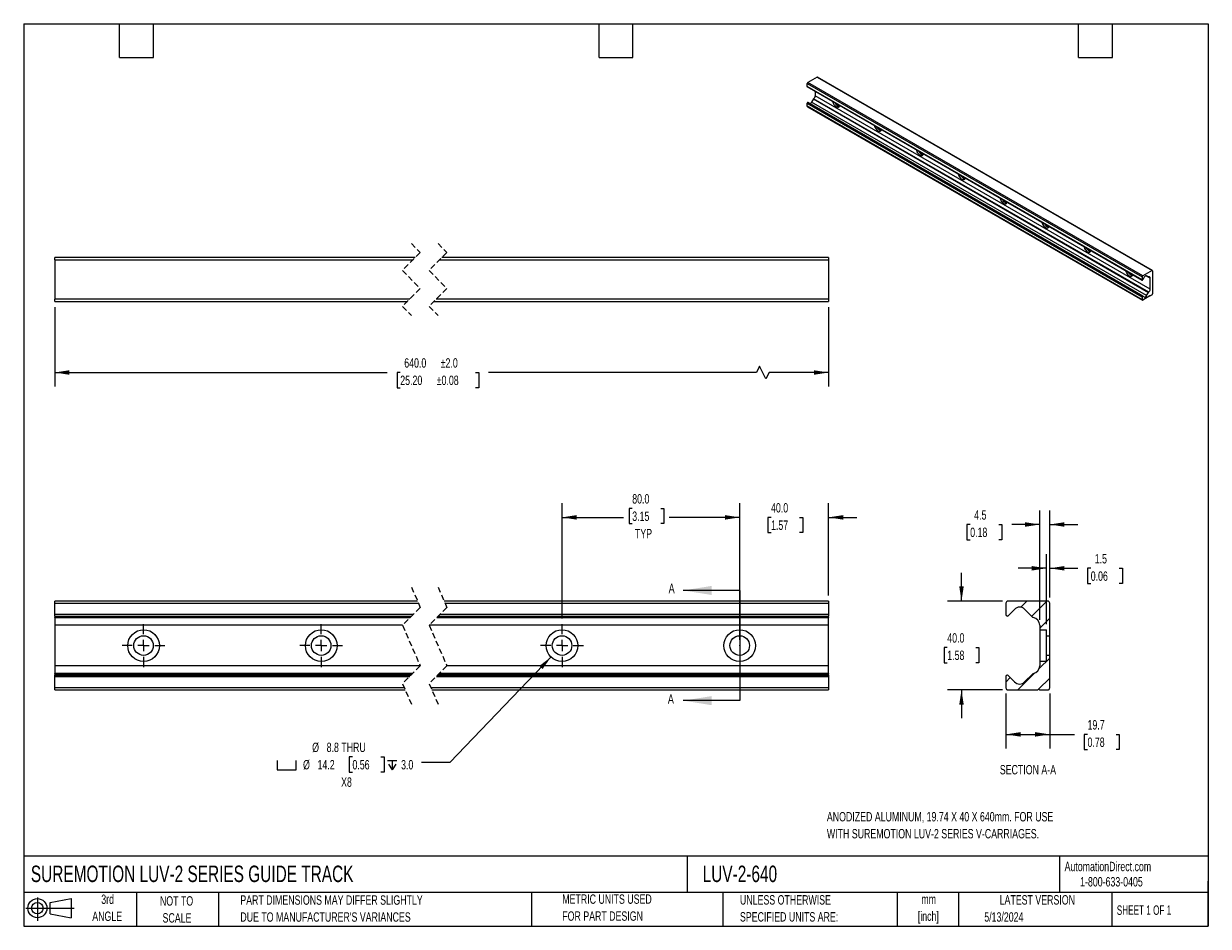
# Model space of a CAD drawing. Header units: millimetres. Extents: x 13 to 546, y 13 to 419.
import ezdxf

# ---------------------------------------------------------------- set-up
doc = ezdxf.new("R2010")
doc.units = ezdxf.units.MM
doc.header["$LTSCALE"] = 2
doc.header["$PDSIZE"] = -1
doc.linetypes.add('CENTERX2', pattern=[20.32, 12.7, -2.54, 2.54, -2.54])
doc.linetypes.add('HIDDEN', pattern=[1.905, 1.27, -0.635])
for name, color, linetype in [('CENTER', 40, 'CENTERX2'), ('HATCH', 6, 'Continuous'), ('SLD-DEFPOINTS', 7, 'Continuous')]:
    doc.layers.add(name, color=color, linetype=linetype)
doc.layers.add('DIMENSIONS', color=140, linetype='Continuous', lineweight=25)
doc.layers.add('TEXT', color=140, linetype='Continuous', lineweight=25)
doc.styles.add('SLDTEXTSTYLE0', font='TXT', dxfattribs={"width": 0.7})
doc.styles.add('SLDTEXTSTYLE1', font='TXT', dxfattribs={"width": 0.65})
doc.dimstyles.new('SLDDIMSTYLE0', dxfattribs={"dimtxt": 4.316016, "dimasz": 6.604, "dimexe": 0, "dimexo": 0.0625, "dimgap": 1.079004, "dimtad": 0, "dimtih": 1, "dimtoh": 1, "dimrnd": 1e-09, "dimzin": 4, "dimdsep": 46, "dimtxsty": 'SLDTEXTSTYLE0', "dimsah": 1, "dimcen": 0.09, "dimadec": 0, "dimazin": 1, "dimtfac": 1, "dimtmove": 0, "dimatfit": 0, "dimfxl": 0, "dimfrac": 2, "dimtolj": 1, "dimtzin": 12, "dimarcsym": 0})
doc.dimstyles.new('SLDDIMSTYLE1', dxfattribs={"dimtxt": 4.316016, "dimasz": 6.604, "dimexe": 0, "dimexo": 0.0625, "dimgap": 1.079004, "dimtad": 0, "dimtih": 1, "dimtoh": 1, "dimrnd": 1e-09, "dimzin": 4, "dimdsep": 46, "dimtxsty": 'SLDTEXTSTYLE0', "dimsah": 1, "dimcen": 0.09, "dimadec": 0, "dimazin": 1, "dimtfac": 1, "dimtofl": 0, "dimtmove": 0, "dimatfit": 3, "dimfxl": 0, "dimfrac": 2, "dimtolj": 1, "dimtzin": 12, "dimarcsym": 0})
doc.dimstyles.new('SLDDIMSTYLE2', dxfattribs={"dimtxt": 4.316016, "dimasz": 6.604, "dimexe": 0, "dimexo": 0.0625, "dimgap": 1.079004, "dimtad": 0, "dimtih": 1, "dimtoh": 1, "dimrnd": 1e-09, "dimzin": 12, "dimdsep": 46, "dimtxsty": 'SLDTEXTSTYLE0', "dimsah": 1, "dimcen": 0, "dimadec": 0, "dimazin": 3, "dimtfac": 1, "dimtofl": 0, "dimtmove": 0, "dimatfit": 3, "dimfxl": 0, "dimfrac": 2, "dimtolj": 1, "dimtzin": 12, "dimarcsym": 0})
doc.dimstyles.new('SLDDIMSTYLE3', dxfattribs={"dimtxt": 4.316016, "dimasz": 6.604, "dimexe": 0, "dimexo": 0.0625, "dimgap": 1.079004, "dimtad": 0, "dimtih": 1, "dimtoh": 1, "dimrnd": 1e-09, "dimzin": 4, "dimdsep": 46, "dimtxsty": 'SLDTEXTSTYLE0', "dimsah": 1, "dimcen": 0.09, "dimadec": 0, "dimazin": 1, "dimtol": 1, "dimtp": 2, "dimtm": 2, "dimtfac": 1, "dimtofl": 0, "dimtmove": 0, "dimatfit": 3, "dimfxl": 0, "dimfrac": 2, "dimtolj": 1, "dimarcsym": 0})
doc.dimstyles.new('SLDDIMSTYLE4', dxfattribs={"dimtxt": 4.316016, "dimasz": 6.604, "dimexe": 0, "dimexo": 0.0625, "dimgap": 1.079004, "dimtad": 0, "dimtih": 1, "dimtoh": 1, "dimrnd": 1e-09, "dimzin": 12, "dimdsep": 46, "dimtxsty": 'SLDTEXTSTYLE0', "dimsah": 1, "dimcen": 0.09, "dimadec": 0, "dimazin": 3, "dimtfac": 1, "dimtmove": 0, "dimatfit": 0, "dimfxl": 0, "dimfrac": 2, "dimtolj": 1, "dimtzin": 12, "dimarcsym": 0})
doc.dimstyles.new('SLDDIMSTYLE5', dxfattribs={"dimtxt": 4.316016, "dimasz": 6.604, "dimexe": 0, "dimexo": 0.0625, "dimgap": 1.079004, "dimtad": 0, "dimtih": 1, "dimtoh": 1, "dimrnd": 1e-09, "dimzin": 12, "dimdsep": 46, "dimtxsty": 'SLDTEXTSTYLE0', "dimsah": 1, "dimcen": 0.09, "dimadec": 0, "dimazin": 3, "dimtfac": 1, "dimtofl": 0, "dimtmove": 0, "dimatfit": 3, "dimfxl": 0, "dimfrac": 2, "dimtolj": 1, "dimtzin": 12, "dimarcsym": 0})

# ---------------------------------------------------------------- blocks, each defined once
blk = doc.blocks.new('Block11')
at = {"color": 7, "linetype": 'Continuous', "lineweight": 18}
for p, q in [((0, 5.76), (21.75, 5.76)), ((5.18, 10.62), (5.18, 0)), ((10.96, 8.33), (20.35, 10.06)), ((10.96, 3.19), (10.96, 8.33)), ((20.35, 10.06), (20.35, 1.46)), ((10.96, 3.19), (20.35, 1.46))]:
    blk.add_line(p, q, dxfattribs=at)
for radius in [4.3, 2.57]:
    blk.add_circle((5.18, 5.76), radius, dxfattribs=at)
blk = doc.blocks.new('Block12')
at = {"layer": 'SLD-DEFPOINTS'}
blk.add_blockref('Block11', (0, 0), dxfattribs=at)
blk = doc.blocks.new('_D')
at = {"layer": 'DIMENSIONS'}
for p, q in [((335.11, 141.65), (335.11, 203.17)), ((375.11, 161.66), (375.11, 203.17)), ((335.11, 196.82), (322.41, 196.82)), ((349.21, 196.82), (347.76, 196.82)), ((347.76, 196.82), (347.76, 189.96)), ((362.04, 196.82), (363.49, 196.82)), ((363.49, 196.82), (363.49, 189.96)), ((375.11, 196.82), (387.81, 196.82)), ((347.76, 189.96), (349.21, 189.96)), ((363.49, 189.96), (362.04, 189.96))]:
    blk.add_line(p, q, dxfattribs=at)
for points in [[(335.11, 196.82), (328.5, 197.83), (328.5, 195.8)], [(375.11, 196.82), (381.71, 195.8), (381.71, 197.83)]]:
    blk.add_solid(points, dxfattribs=at)
at = {"layer": 'DIMENSIONS', "char_height": 4.233, "attachment_point": 1, "style": 'SLDTEXTSTYLE0'}
for s, insert in [('40.0', (349.21, 203.24)), ('1.57', (349.21, 195.42))]:
    blk.add_mtext(s, dxfattribs=dict(at, insert=insert))
blk = doc.blocks.new('_D_1')
at = {"layer": 'DIMENSIONS'}
for p, q in [((255.11, 151.32), (255.11, 203.17)), ((335.11, 141.65), (335.11, 203.17)), ((286.71, 200.86), (285.26, 200.86)), ((285.26, 200.86), (285.26, 194)), ((299.54, 200.86), (300.98, 200.86)), ((300.98, 200.86), (300.98, 194)), ((255.11, 196.82), (282.84, 196.82)), ((285.26, 194), (286.71, 194)), ((300.98, 194), (299.54, 194)), ((335.11, 196.82), (303.4, 196.82))]:
    blk.add_line(p, q, dxfattribs=at)
for points in [[(255.11, 196.82), (261.71, 195.8), (261.71, 197.83)], [(335.11, 196.82), (328.5, 197.83), (328.5, 195.8)]]:
    blk.add_solid(points, dxfattribs=at)
at = {"layer": 'DIMENSIONS', "char_height": 4.233, "attachment_point": 1, "style": 'SLDTEXTSTYLE0'}
for s, insert in [('80.0', (286.71, 207.28)), ('3.15', (286.71, 199.45)), ('TYP', (287.94, 191.63))]:
    blk.add_mtext(s, dxfattribs=dict(at, insert=insert))
blk = doc.blocks.new('SW_SYMBOL_HOLE_SPOT')
at = {"layer": 'DIMENSIONS', "color": 0}
for p, q in [((0, 1750), (0, 150)), ((0, 150), (3200, 150)), ((3200, 150), (3200, 1750))]:
    blk.add_line(p, q, dxfattribs=at)
blk = doc.blocks.new('SW_SYMBOL_HOLE_DEPTH')
at = {"layer": 'DIMENSIONS', "color": 0}
for p, q in [((0, 1750), (1600, 1750)), ((200, 1110), (800, 150)), ((800, 1750), (800, 150)), ((1400, 1110), (800, 150))]:
    blk.add_line(p, q, dxfattribs=at)
blk = doc.blocks.new('_D_2')
at = {"layer": 'DIMENSIONS'}
for p, q in [((250.17, 133.97), (204.57, 86.51)), ((160.73, 88.97), (159.28, 88.97)), ((159.28, 88.97), (159.28, 82.11)), ((173.56, 88.97), (175.01, 88.97)), ((175.01, 88.97), (175.01, 82.11)), ((204.57, 86.51), (191.87, 86.51)), ((159.28, 82.11), (160.73, 82.11)), ((175.01, 82.11), (173.56, 82.11))]:
    blk.add_line(p, q, dxfattribs=at)
blk.add_solid([(250.17, 133.97), (244.86, 129.92), (246.33, 128.51)], dxfattribs=at)
at = {"layer": 'DIMENSIONS', "xscale": 0.002688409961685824, "yscale": 0.002688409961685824, "zscale": 0.002688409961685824}
for name, p in [('SW_SYMBOL_HOLE_SPOT', (126.83, 82.68)), ('SW_SYMBOL_HOLE_DEPTH', (176.46, 82.68))]:
    blk.add_blockref(name, p, dxfattribs=at)
at = {"layer": 'DIMENSIONS', "char_height": 4.233, "attachment_point": 1, "style": 'SLDTEXTSTYLE0'}
for s, insert in [('%%c', (142.59, 95.4)), ('8.8 THRU', (149.11, 95.4)), ('%%c', (138.49, 87.57)), ('14.2', (145.01, 87.57)), ('0.56', (160.73, 87.57)), ('3.0', (182.63, 87.57)), ('X8', (155.62, 79.74))]:
    blk.add_mtext(s, dxfattribs=dict(at, insert=insert))
blk = doc.blocks.new('SW_CENTERMARKSYMBOL_0')
at = {"layer": 'CENTER', "color": 0}
for p, q in [((0, 5.08), (0, 9.66)), ((0, 0), (-2.54, 0)), ((0, 0), (0, 2.54)), ((0, 0), (0, -2.54)), ((0, 0), (2.54, 0)), ((5.08, 0), (9.66, 0)), ((-5.08, 0), (-9.66, 0)), ((0, -5.08), (0, -9.66))]:
    blk.add_line(p, q, dxfattribs=at)
blk = doc.blocks.new('SW_CENTERMARKSYMBOL_1')
at = {"layer": 'CENTER', "color": 0}
for p, q in [((0, 5.08), (0, 9.66)), ((0, 0), (-2.54, 0)), ((0, 0), (0, 2.54)), ((0, 0), (0, -2.54)), ((0, 0), (2.54, 0)), ((5.08, 0), (9.66, 0)), ((-5.08, 0), (-9.66, 0)), ((0, -5.08), (0, -9.66))]:
    blk.add_line(p, q, dxfattribs=at)
blk = doc.blocks.new('SW_CENTERMARKSYMBOL_2')
at = {"layer": 'CENTER', "color": 0}
for p, q in [((0, 5.08), (0, 9.66)), ((0, 0), (-2.54, 0)), ((0, 0), (0, 2.54)), ((0, 0), (0, -2.54)), ((0, 0), (2.54, 0)), ((5.08, 0), (9.66, 0)), ((-5.08, 0), (-9.66, 0)), ((0, -5.08), (0, -9.66))]:
    blk.add_line(p, q, dxfattribs=at)
blk = doc.blocks.new('_D_3')
at = {"layer": 'DIMENSIONS'}
for p, q in [((26.66, 291.51), (26.66, 255.7)), ((375.11, 291.51), (375.11, 255.7)), ((26.66, 262.05), (176.41, 262.05)), ((182.26, 262.05), (180.81, 262.05)), ((180.81, 262.05), (180.81, 255.19)), ((216.12, 262.05), (217.57, 262.05)), ((217.57, 262.05), (217.57, 255.19)), ((342.66, 262.05), (221.97, 262.05)), ((344.07, 264.87), (342.66, 262.05)), ((346.89, 259.23), (344.07, 264.87)), ((348.3, 262.05), (346.89, 259.23)), ((375.11, 262.05), (348.3, 262.05)), ((180.81, 255.19), (182.26, 255.19)), ((217.57, 255.19), (216.12, 255.19))]:
    blk.add_line(p, q, dxfattribs=at)
for points in [[(26.66, 262.05), (33.27, 261.03), (33.27, 263.06)], [(375.11, 262.05), (368.5, 263.06), (368.5, 261.03)]]:
    blk.add_solid(points, dxfattribs=at)
at = {"layer": 'DIMENSIONS', "char_height": 4.233, "attachment_point": 1, "style": 'SLDTEXTSTYLE0'}
for s, insert in [('640.0', (184.06, 268.47)), ('±2.0', (200.47, 268.47)), ('25.20', (182.26, 260.65)), ('±0.08', (198.68, 260.65))]:
    blk.add_mtext(s, dxfattribs=dict(at, insert=insert))
blk = doc.blocks.new('_D_4')
at = {"layer": 'DIMENSIONS'}
for p, q in [((470.21, 150.76), (470.21, 199.96)), ((474.71, 160.67), (474.71, 199.96)), ((438.88, 193.61), (437.44, 193.61)), ((437.44, 193.61), (437.44, 186.75)), ((451.71, 193.61), (453.16, 193.61)), ((453.16, 193.61), (453.16, 186.75)), ((470.21, 193.61), (457.56, 193.61)), ((474.71, 193.61), (487.41, 193.61)), ((437.44, 186.75), (438.88, 186.75)), ((453.16, 186.75), (451.71, 186.75))]:
    blk.add_line(p, q, dxfattribs=at)
for points in [[(470.21, 193.61), (463.6, 194.63), (463.6, 192.6)], [(474.71, 193.61), (481.31, 192.6), (481.31, 194.63)]]:
    blk.add_solid(points, dxfattribs=at)
at = {"layer": 'DIMENSIONS', "char_height": 4.233, "attachment_point": 1, "style": 'SLDTEXTSTYLE0'}
for s, insert in [('4.5', (440.68, 200.03)), ('0.18', (438.88, 192.21))]:
    blk.add_mtext(s, dxfattribs=dict(at, insert=insert))
blk = doc.blocks.new('_D_5')
at = {"layer": 'DIMENSIONS'}
for p, q in [((434.97, 159.12), (434.97, 171.82)), ((453.42, 159.12), (428.62, 159.12)), ((428.56, 138.24), (427.11, 138.24)), ((427.11, 138.24), (427.11, 131.38)), ((441.38, 138.24), (442.83, 138.24)), ((442.83, 138.24), (442.83, 131.38)), ((427.11, 131.38), (428.56, 131.38)), ((442.83, 131.38), (441.38, 131.38)), ((453.42, 119.11), (428.62, 119.11)), ((434.97, 119.11), (434.97, 106.41))]:
    blk.add_line(p, q, dxfattribs=at)
for points in [[(434.97, 159.12), (435.98, 165.72), (433.95, 165.72)], [(434.97, 119.11), (433.95, 112.5), (435.98, 112.5)]]:
    blk.add_solid(points, dxfattribs=at)
at = {"layer": 'DIMENSIONS', "char_height": 4.233, "attachment_point": 1, "style": 'SLDTEXTSTYLE0'}
for s, insert in [('40.0', (428.56, 144.66)), ('1.58', (428.56, 136.84))]:
    blk.add_mtext(s, dxfattribs=dict(at, insert=insert))
blk = doc.blocks.new('_D_6')
at = {"layer": 'DIMENSIONS'}
for p, q in [((454.97, 117.56), (454.97, 92.76)), ((474.71, 117.56), (474.71, 92.76)), ((454.97, 99.11), (474.71, 99.11)), ((474.71, 99.11), (485.86, 99.11)), ((491.71, 99.11), (490.26, 99.11)), ((490.26, 99.11), (490.26, 92.25)), ((504.54, 99.11), (505.99, 99.11)), ((505.99, 99.11), (505.99, 92.25)), ((490.26, 92.25), (491.71, 92.25)), ((505.99, 92.25), (504.54, 92.25))]:
    blk.add_line(p, q, dxfattribs=at)
for points in [[(454.97, 99.11), (461.57, 98.09), (461.57, 100.12)], [(474.71, 99.11), (468.1, 100.12), (468.1, 98.09)]]:
    blk.add_solid(points, dxfattribs=at)
at = {"layer": 'DIMENSIONS', "char_height": 4.233, "attachment_point": 1, "style": 'SLDTEXTSTYLE0'}
for s, insert in [('19.7', (491.71, 105.53)), ('0.78', (491.71, 97.7))]:
    blk.add_mtext(s, dxfattribs=dict(at, insert=insert))
blk = doc.blocks.new('_D_7')
at = {"layer": 'DIMENSIONS'}
for p, q in [((473.21, 148.78), (473.21, 180.24)), ((474.71, 160.67), (474.71, 180.24)), ((473.21, 173.89), (460.51, 173.89)), ((474.71, 173.89), (487.31, 173.89)), ((493.16, 173.89), (491.71, 173.89)), ((491.71, 173.89), (491.71, 167.03)), ((505.99, 173.89), (507.44, 173.89)), ((507.44, 173.89), (507.44, 167.03)), ((491.71, 167.03), (493.16, 167.03)), ((507.44, 167.03), (505.99, 167.03))]:
    blk.add_line(p, q, dxfattribs=at)
for points in [[(473.21, 173.89), (466.6, 174.91), (466.6, 172.88)], [(474.71, 173.89), (481.31, 172.88), (481.31, 174.91)]]:
    blk.add_solid(points, dxfattribs=at)
at = {"layer": 'DIMENSIONS', "char_height": 4.233, "attachment_point": 1, "style": 'SLDTEXTSTYLE0'}
for s, insert in [('1.5', (494.96, 180.32)), ('0.06', (493.16, 172.49))]:
    blk.add_mtext(s, dxfattribs=dict(at, insert=insert))

msp = doc.modelspace()

# ---------------------------------------------------------------- hatches: boundary and pattern name
at = {"layer": 'HATCH'}
h = msp.add_hatch(dxfattribs=at)
h.set_pattern_fill('ANSI31', color=256, scale=2, style=0)
edge = h.paths.add_edge_path(flags=0)
edge.add_arc((467.431, 152.379), 0.635, 225, 258.68754)
edge.add_arc((466.598, 148.216), 3.61, 0, 78.68754, ccw=False)
edge.add_line((470.208, 148.216), (470.208, 146.236))
edge.add_line((470.208, 146.236), (473.208, 146.236))
edge.add_line((473.208, 146.236), (473.208, 143.518))
edge.add_line((473.208, 143.518), (474.708, 143.518))
edge.add_line((474.708, 143.518), (474.708, 158.126))
edge.add_arc((473.718, 158.126), 0.99, 0, 90)
edge.add_line((473.718, 159.116), (455.958, 159.116))
edge.add_arc((455.958, 158.126), 0.99, 90, 180)
edge.add_line((454.968, 158.126), (454.968, 153.036))
edge.add_arc((455.608, 153.036), 0.64, 180, 269.99997)
edge.add_arc((455.608, 152.826), 0.43, 269.99992, 315)
edge.add_line((455.912, 152.522), (458.794, 155.403))
edge.add_arc((461.148, 153.266), 3.18, 45, 137.77713, ccw=False)
edge.add_line((463.397, 155.515), (466.982, 151.93))
h = msp.add_hatch(dxfattribs=at)
h.set_pattern_fill('ANSI31', color=256, scale=2, style=0)
edge = h.paths.add_edge_path(flags=0)
edge.add_arc((455.608, 125.186), 0.64, 90.00003, 180)
edge.add_line((454.968, 125.186), (454.968, 120.096))
edge.add_arc((455.958, 120.096), 0.99, 180, 270)
edge.add_line((455.958, 119.106), (469.378, 119.106))
edge.add_arc((469.708, 119.106), 0.33, 0, 180, ccw=False)
edge.add_line((470.038, 119.106), (473.718, 119.106))
edge.add_arc((473.718, 120.096), 0.99, 270, 360)
edge.add_line((474.708, 120.096), (474.708, 134.704))
edge.add_line((474.708, 134.704), (473.208, 134.704))
edge.add_line((473.208, 134.704), (473.208, 131.987))
edge.add_line((473.208, 131.987), (470.208, 131.987))
edge.add_line((470.208, 131.987), (470.208, 130.006))
edge.add_arc((466.598, 130.006), 3.61, 281.31246, 360, ccw=False)
edge.add_arc((467.431, 125.844), 0.635, 101.31246, 135)
edge.add_line((466.982, 126.293), (463.397, 122.708))
edge.add_arc((461.148, 124.956), 3.18, 224.94938, 315, ccw=False)
edge.add_line((458.898, 122.71), (455.913, 125.7))
edge.add_arc((455.608, 125.396), 0.43, 44.94936, 90.00005)

# ---------------------------------------------------------------- linework, layer by layer
for p, q in [((369.915, 395.064), (365.729, 392.647)), ((369.915, 395.064), (520.764, 307.98)), ((520.929, 307.997), (370.08, 395.08)), ((365.495, 392.243), (516.345, 305.16)), ((365.495, 390.858), (365.495, 392.243)), ((516.345, 303.774), (365.495, 390.858)), ((365.54, 390.76), (516.389, 303.677)), ((516.578, 305.564), (365.729, 392.647)), ((368.327, 385.213), (367.482, 383.75)), ((368.327, 385.213), (519.176, 298.13)), ((519.253, 298.221), (368.403, 385.305)), ((369.087, 388.712), (369.087, 386.663)), ((519.937, 299.58), (369.087, 386.663)), ((365.495, 383.278), (516.345, 296.194)), ((365.495, 381.892), (365.495, 383.278)), ((516.345, 294.809), (365.495, 381.892)), ((365.564, 381.741), (516.413, 294.658)), ((365.646, 383.539), (516.496, 296.455)), ((516.567, 296.462), (365.718, 383.546)), ((518.331, 296.666), (367.482, 383.75)), ((26.663, 312.798), (26.663, 313.788)), ((189.024, 313.788), (26.663, 313.788)), ((26.663, 312.798), (26.663, 295.038)), ((26.663, 312.798), (188.034, 312.798)), ((200.034, 312.798), (375.106, 312.798)), ((375.106, 313.788), (201.024, 313.788)), ((375.106, 313.788), (375.106, 312.798)), ((375.106, 312.798), (375.106, 295.038)), ((516.345, 305.16), (516.345, 303.774)), ((517.246, 304.939), (516.567, 303.763)), ((520.764, 307.98), (516.578, 305.564)), ((519.937, 304.536), (518.034, 305.635)), ((519.176, 305.108), (518.323, 305.601)), ((519.176, 305.108), (518.331, 305.596)), ((519.937, 299.58), (519.937, 304.536)), ((520.998, 307.846), (520.998, 297.495)), ((186.494, 295.038), (26.663, 295.038)), ((26.663, 294.048), (26.663, 295.038)), ((26.663, 294.048), (185.504, 294.048)), ((197.504, 294.048), (375.106, 294.048)), ((375.106, 295.038), (198.494, 295.038)), ((375.106, 295.038), (375.106, 294.048)), ((516.345, 296.194), (516.345, 294.809)), ((516.567, 296.462), (517.271, 296.055)), ((519.741, 296.5), (516.578, 294.674)), ((518.331, 296.666), (519.176, 298.13)), ((519.819, 296.635), (519.897, 296.59)), ((520.764, 297.091), (519.897, 296.59)), ((190.031, 159.116), (26.663, 159.116)), ((26.663, 158.126), (26.663, 159.116)), ((26.663, 158.126), (190.463, 158.126)), ((26.663, 153.036), (26.663, 158.126)), ((375.106, 159.116), (202.031, 159.116)), ((202.463, 158.126), (375.106, 158.126)), ((375.106, 159.116), (375.106, 158.126)), ((375.106, 158.126), (375.106, 153.036)), ((454.968, 158.126), (454.968, 153.036)), ((455.912, 152.522), (458.794, 155.403)), ((473.718, 159.116), (455.958, 159.116)), ((463.397, 155.515), (466.982, 151.93)), ((474.708, 143.518), (474.708, 158.126)), ((188.011, 153.036), (26.663, 153.036)), ((26.663, 152.396), (26.663, 153.036)), ((26.663, 152.396), (187.371, 152.396)), ((26.663, 152.396), (26.663, 151.93)), ((186.905, 151.93), (26.663, 151.93)), ((26.663, 151.756), (26.663, 151.93)), ((26.663, 151.756), (186.731, 151.756)), ((26.663, 151.756), (26.663, 148.216)), ((198.731, 151.756), (375.106, 151.756)), ((375.106, 151.93), (198.905, 151.93)), ((199.371, 152.396), (375.106, 152.396)), ((375.106, 153.036), (200.011, 153.036)), ((375.106, 153.036), (375.106, 152.396)), ((375.106, 151.93), (375.106, 152.396)), ((375.106, 151.93), (375.106, 151.756)), ((375.106, 148.216), (375.106, 151.756)), ((183.295, 148.216), (26.663, 148.216)), ((26.663, 148.216), (26.663, 130.006)), ((375.106, 148.216), (195.295, 148.216)), ((375.106, 130.006), (375.106, 148.216)), ((470.208, 148.216), (470.208, 146.236)), ((470.208, 146.236), (470.208, 131.987)), ((470.208, 146.236), (473.208, 146.236)), ((473.208, 143.518), (473.208, 146.236)), ((473.208, 134.704), (473.208, 143.518)), ((473.208, 143.518), (474.708, 143.518)), ((474.708, 134.704), (474.708, 143.518)), ((474.708, 134.704), (473.208, 134.704)), ((473.208, 131.987), (473.208, 134.704)), ((474.708, 120.096), (474.708, 134.704)), ((191.232, 130.006), (26.663, 130.006)), ((26.663, 130.006), (26.663, 126.466)), ((375.106, 130.006), (203.232, 130.006)), ((375.106, 126.466), (375.106, 130.006)), ((473.208, 131.987), (470.208, 131.987)), ((470.208, 131.987), (470.208, 130.006)), ((187.796, 126.466), (26.663, 126.466)), ((26.663, 126.293), (26.663, 126.466)), ((26.663, 126.293), (187.623, 126.293)), ((26.663, 126.293), (26.663, 125.826)), ((26.663, 125.186), (26.663, 125.826)), ((26.663, 125.826), (187.156, 125.826)), ((26.663, 125.186), (186.516, 125.186)), ((26.663, 120.096), (26.663, 125.186)), ((198.516, 125.186), (375.106, 125.186)), ((199.156, 125.826), (375.106, 125.826)), ((199.623, 126.293), (375.106, 126.293)), ((375.106, 126.466), (199.796, 126.466)), ((375.106, 126.466), (375.106, 126.293)), ((375.106, 125.826), (375.106, 126.293)), ((375.106, 125.826), (375.106, 125.186)), ((375.106, 125.186), (375.106, 120.096)), ((454.968, 125.186), (454.968, 120.096)), ((458.898, 122.71), (455.913, 125.7)), ((466.982, 126.293), (463.397, 122.708)), ((184.065, 120.096), (26.663, 120.096)), ((26.663, 119.106), (26.663, 120.096)), ((26.663, 119.106), (184.496, 119.106)), ((375.106, 120.096), (196.065, 120.096)), ((196.496, 119.106), (375.106, 119.106)), ((375.106, 120.096), (375.106, 119.106)), ((455.958, 119.106), (469.378, 119.106)), ((470.038, 119.106), (473.718, 119.106))]:
    msp.add_line(p, q)
at = {"color": 7, "linetype": 'HIDDEN', "lineweight": 18}
for p, q in [((187.264, 320.138), (191.264, 316.028)), ((199.264, 320.138), (203.264, 316.028)), ((191.264, 316.028), (183.264, 308.028)), ((203.264, 316.028), (195.264, 308.028)), ((183.264, 308.028), (191.264, 299.808)), ((195.264, 308.028), (203.264, 299.808)), ((191.264, 299.808), (183.264, 291.808)), ((203.264, 299.808), (195.264, 291.808)), ((183.264, 291.808), (187.264, 287.698)), ((195.264, 291.808), (199.264, 287.698)), ((187.264, 165.466), (191.264, 156.289)), ((199.264, 165.466), (203.264, 156.289)), ((191.264, 156.289), (183.264, 148.289)), ((203.264, 156.289), (195.264, 148.289)), ((183.264, 148.289), (191.264, 129.934)), ((195.264, 148.289), (203.264, 129.934)), ((191.264, 129.934), (183.264, 121.934)), ((203.264, 129.934), (195.264, 121.934)), ((183.264, 121.934), (187.264, 112.756)), ((195.264, 121.934), (199.264, 112.756))]:
    msp.add_line(p, q, dxfattribs=at)
at = {"flags": 128}
for points in [[(376.878, 384.215), (376.878, 384.212), (377.003, 383.731), (377.203, 383.248), (377.469, 382.787), (377.787, 382.372), (378.142, 382.024), (378.516, 381.76), (378.889, 381.592), (379.244, 381.531), (379.563, 381.578), (379.828, 381.732), (380.029, 381.984), (380.153, 382.322), (380.153, 382.324)], [(367.482, 383.75), (367.368, 383.577), (367.239, 383.422), (367.098, 383.291), (366.952, 383.19), (366.805, 383.122), (366.665, 383.091), (366.535, 383.096), (366.45, 383.124)], [(377.936, 383.604), (378.176, 383.195), (378.494, 382.78), (378.849, 382.432), (379.223, 382.168), (379.596, 382.001), (379.951, 381.939), (380.003, 381.939)], [(395.734, 373.329), (395.735, 373.327), (395.859, 372.845), (396.059, 372.362), (396.325, 371.902), (396.643, 371.487), (396.998, 371.138), (397.372, 370.874), (397.745, 370.707), (398.1, 370.645), (398.419, 370.693), (398.685, 370.846), (398.885, 371.098), (399.009, 371.437), (399.009, 371.438)], [(396.792, 372.719), (397.032, 372.31), (397.35, 371.895), (397.705, 371.547), (398.079, 371.282), (398.453, 371.115), (398.807, 371.054), (398.859, 371.054)], [(414.59, 362.444), (414.591, 362.441), (414.715, 361.96), (414.915, 361.477), (415.181, 361.016), (415.499, 360.601), (415.854, 360.253), (416.228, 359.989), (416.602, 359.822), (416.957, 359.76), (417.275, 359.807), (417.541, 359.961), (417.741, 360.213), (417.865, 360.551), (417.866, 360.553)], [(415.648, 361.833), (415.888, 361.424), (416.206, 361.01), (416.561, 360.661), (416.935, 360.397), (417.309, 360.23), (417.664, 360.168), (417.715, 360.168)], [(433.446, 351.558), (433.447, 351.556), (433.571, 351.074), (433.771, 350.591), (434.037, 350.131), (434.355, 349.716), (434.71, 349.368), (435.084, 349.103), (435.458, 348.936), (435.813, 348.875), (436.131, 348.922), (436.397, 349.075), (436.597, 349.328), (436.721, 349.666), (436.722, 349.668)], [(434.504, 350.948), (434.744, 350.539), (435.063, 350.124), (435.418, 349.776), (435.791, 349.511), (436.165, 349.344), (436.52, 349.283), (436.571, 349.283)], [(452.303, 340.673), (452.303, 340.671), (452.427, 340.189), (452.627, 339.706), (452.893, 339.245), (453.212, 338.83), (453.567, 338.482), (453.94, 338.218), (454.314, 338.051), (454.669, 337.989), (454.987, 338.036), (455.253, 338.19), (455.453, 338.442), (455.577, 338.78), (455.578, 338.782)], [(453.36, 340.062), (453.6, 339.653), (453.919, 339.239), (454.274, 338.89), (454.647, 338.626), (455.021, 338.459), (455.376, 338.397), (455.427, 338.398)], [(471.159, 329.787), (471.159, 329.785), (471.283, 329.304), (471.484, 328.82), (471.749, 328.36), (472.068, 327.945), (472.423, 327.597), (472.796, 327.332), (473.17, 327.165), (473.525, 327.104), (473.843, 327.151), (474.109, 327.304), (474.309, 327.557), (474.434, 327.895), (474.434, 327.897)], [(472.217, 329.177), (472.457, 328.768), (472.775, 328.353), (473.13, 328.005), (473.504, 327.741), (473.877, 327.573), (474.232, 327.512), (474.284, 327.512)], [(490.015, 318.902), (490.015, 318.9), (490.14, 318.418), (490.34, 317.935), (490.606, 317.474), (490.924, 317.06), (491.279, 316.711), (491.653, 316.447), (492.026, 316.28), (492.381, 316.218), (492.7, 316.265), (492.966, 316.419), (493.166, 316.671), (493.29, 317.009), (493.29, 317.011)], [(491.073, 318.291), (491.313, 317.883), (491.631, 317.468), (491.986, 317.119), (492.36, 316.855), (492.733, 316.688), (493.088, 316.626), (493.14, 316.627)], [(508.871, 308.017), (508.872, 308.014), (508.996, 307.533), (509.196, 307.049), (509.462, 306.589), (509.78, 306.174), (510.135, 305.826), (510.509, 305.561), (510.882, 305.394), (511.237, 305.333), (511.556, 305.38), (511.822, 305.534), (512.022, 305.786), (512.146, 306.124), (512.146, 306.126)], [(509.929, 307.406), (510.169, 306.997), (510.487, 306.582), (510.842, 306.234), (511.216, 305.97), (511.59, 305.803), (511.945, 305.741), (511.996, 305.741)], [(518.331, 305.596), (518.214, 305.639), (518.08, 305.642), (517.934, 305.606), (517.783, 305.533), (517.633, 305.424), (517.49, 305.285), (517.359, 305.121), (517.246, 304.939)], [(519.937, 304.536), (519.924, 304.697), (519.887, 304.838), (519.827, 304.956), (519.744, 305.048), (519.642, 305.11), (519.524, 305.14), (519.393, 305.139), (519.253, 305.105)], [(517.271, 296.055), (517.385, 296.012), (517.514, 296.007), (517.655, 296.039), (517.801, 296.107), (517.947, 296.208), (518.088, 296.338), (518.218, 296.493), (518.331, 296.666)], [(519.897, 296.59), (519.891, 296.621), (519.874, 296.64), (519.849, 296.645), (519.819, 296.635), (519.789, 296.611), (519.764, 296.577), (519.747, 296.538), (519.741, 296.5)]]:
    msp.add_lwpolyline(points, dxfattribs=at)
for centre, radius in [((66.663, 139.111), 7.125), ((146.663, 139.111), 7.125), ((255.106, 139.111), 7.125), ((335.106, 139.111), 7.125), ((66.663, 139.111), 4.407), ((146.663, 139.111), 4.407), ((255.106, 139.111), 4.407), ((335.106, 139.111), 4.407)]:
    msp.add_circle(centre, radius)
for centre, radius, start, end in [((370.011, 394.929), 0.166, 65.69288, 125.61758), ((366.002, 392.22), 0.507, 122.60548, 177.39452), ((365.6, 390.846), 0.105, 173.70115, 234.98667), ((368.615, 385.05), 0.331, 129.70498, 150.46409), ((367.206, 386.759), 1.884, 309.4674, 357.07834), ((365.657, 381.874), 0.163, 173.70115, 234.98667), ((365.823, 383.263), 0.328, 122.60548, 177.39452), ((365.688, 383.48), 0.072, 65.60551, 125.63088), ((516.851, 305.137), 0.507, 122.60548, 177.39452), ((519.218, 305.189), 0.0914, 242.90378, 292.42857), ((520.855, 307.869), 0.144, 350.78596, 129.20329), ((516.437, 303.759), 0.0932, 170.78597, 309.20332), ((516.386, 303.863), 0.207, 301.95467, 331.14439), ((518.055, 299.676), 1.884, 309.4674, 357.07834), ((516.487, 294.786), 0.144, 170.78596, 309.20329), ((516.672, 296.179), 0.328, 122.60548, 177.39452), ((516.538, 296.397), 0.072, 65.60551, 125.63088), ((519.464, 297.967), 0.331, 129.70498, 150.46409), ((520.491, 297.518), 0.507, 302.60548, 357.39452), ((455.958, 158.126), 0.99, 90, 180), ((461.148, 153.266), 3.18, 45, 137.77713), ((473.718, 158.126), 0.99, 0, 90), ((455.608, 153.036), 0.64, 180, 269.99997), ((455.608, 152.826), 0.43, 269.99992, 315), ((467.431, 152.379), 0.635, 225, 258.68754), ((466.598, 148.216), 3.61, 0, 78.68754), ((466.598, 130.006), 3.61, 281.31246, 0), ((455.608, 125.186), 0.64, 90.00003, 180), ((455.608, 125.396), 0.43, 44.94936, 90.00005), ((461.148, 124.956), 3.18, 224.94938, 315), ((467.431, 125.844), 0.635, 101.31246, 135), ((455.958, 120.096), 0.99, 180, 270), ((469.708, 119.106), 0.33, 0, 180), ((473.718, 120.096), 0.99, 270, 360)]:
    msp.add_arc(centre, radius, start, end)
at = {"color": 7, "linetype": 'Continuous', "lineweight": 0}
msp.add_point((335.106, 139.111), dxfattribs=at)
at = {"layer": 'TEXT'}
for p, q in [((12.7, 419.1), (546.1, 419.1)), ((12.7, 419.1), (12.7, 12.7)), ((55.88, 403.86), (55.88, 419.1)), ((71.12, 403.86), (71.12, 419.1)), ((271.78, 403.86), (271.78, 419.1)), ((287.02, 403.86), (287.02, 419.1)), ((487.68, 403.86), (487.68, 419.1)), ((502.92, 403.86), (502.92, 419.1)), ((546.1, 419.1), (546.1, 12.7)), ((55.88, 403.86), (71.12, 403.86)), ((271.78, 403.86), (287.02, 403.86)), ((487.68, 403.86), (502.92, 403.86)), ((335.106, 163.918), (335.106, 114.305)), ((546.1, 44.252), (12.7, 44.252)), ((311.518, 44.252), (311.518, 27.94)), ((479.151, 44.252), (479.151, 27.94)), ((546.1, 12.7), (546.1, 33.02)), ((546.1, 27.94), (12.7, 27.94)), ((63.5, 27.94), (63.5, 12.7)), ((100.423, 27.94), (100.423, 12.7)), ((241.293, 27.94), (241.293, 12.7)), ((327.56, 27.94), (327.56, 12.7)), ((406.049, 27.94), (406.049, 12.7)), ((433.624, 27.94), (433.624, 12.7)), ((502.697, 27.94), (502.697, 12.7)), ((12.7, 12.7), (546.1, 12.7))]:
    msp.add_line(p, q, dxfattribs=at)
at = {"layer": 'TEXT', "linetype": 'Continuous'}
for p, q in [((335.106, 163.918), (309.706, 163.918)), ((335.106, 114.305), (309.706, 114.305))]:
    msp.add_line(p, q, dxfattribs=at)
at = {"layer": 'TEXT'}
for points in [[(309.706, 163.918), (322.406, 161.886), (322.406, 165.95)], [(309.706, 114.305), (322.406, 112.273), (322.406, 116.337)]]:
    msp.add_solid(points, dxfattribs=at)

# ---------------------------------------------------------------- block references
at = {"layer": 'CENTER'}
for name, p in [('SW_CENTERMARKSYMBOL_2', (66.663, 139.111)), ('SW_CENTERMARKSYMBOL_1', (146.663, 139.111)), ('SW_CENTERMARKSYMBOL_0', (255.106, 139.111))]:
    msp.add_blockref(name, p, dxfattribs=at)
at = {"layer": 'SLD-DEFPOINTS'}
msp.add_blockref('Block12', (13.676, 15.108), dxfattribs=at)

# ---------------------------------------------------------------- texts
at = {"layer": 'TEXT'}
for s, insert, char_height, attachment_point, style in [('A', (303.111, 166.995), 4.316, 1, 'SLDTEXTSTYLE0'), ('A', (302.76, 117.206), 4.316, 1, 'SLDTEXTSTYLE0'), ('SECTION A-A', (464.884, 85.333), 4.23333, 2, 'SLDTEXTSTYLE0'), ('ANODIZED ALUMINUM, 19.74 X 40 X 640mm. FOR USE', (374.354, 64.162), 4.23333, 1, 'SLDTEXTSTYLE0'), ('WITH SUREMOTION LUV-2 SERIES V-CARRIAGES.', (374.354, 56.517), 4.23333, 1, 'SLDTEXTSTYLE0'), ('SUREMOTION LUV-2 SERIES GUIDE TRACK', (15.931, 40.03), 7.40833, 1, 'SLDTEXTSTYLE0'), ('LUV-2-640', (318.415, 40.03), 7.4083, 1, 'SLDTEXTSTYLE0'), ('AutomationDirect.com', (481.39, 41.753), 4.23333, 1, 'SLDTEXTSTYLE0'), ('1-800-633-0405', (488.383, 34.874), 4.23333, 1, 'SLDTEXTSTYLE0'), ('3rd', (50.493, 27.001), 4.2333, 2, 'SLDTEXTSTYLE0'), ('PART DIMENSIONS MAY DIFFER SLIGHTLY', (110.239, 26.642), 4.23333, 1, 'SLDTEXTSTYLE0'), ('METRIC UNITS USED', (255.209, 27.072), 4.23333, 1, 'SLDTEXTSTYLE0'), ('UNLESS OTHERWISE', (335.216, 26.723), 4.23333, 1, 'SLDTEXTSTYLE0'), ('LATEST VERSION', (469.104, 26.728), 4.23333, 2, 'SLDTEXTSTYLE0'), ('NOT TO', (81.537, 26.252), 4.2333, 2, 'SLDTEXTSTYLE0'), ('mm', (420.198, 27.038), 4.2333, 2, 'SLDTEXTSTYLE0'), ('SHEET 1 OF 1', (504.883, 22.103), 4.23333, 1, 'SLDTEXTSTYLE1'), ('ANGLE', (50.298, 19.357), 4.2333, 2, 'SLDTEXTSTYLE0'), ('SCALE', (81.729, 18.608), 4.2333, 2, 'SLDTEXTSTYLE0'), ("DUE TO MANUFACTURER'S VARIANCES", (110.239, 18.997), 4.23333, 1, 'SLDTEXTSTYLE0'), ('FOR PART DESIGN', (255.209, 19.428), 4.23333, 1, 'SLDTEXTSTYLE0'), ('SPECIFIED UNITS ARE:', (335.216, 19.078), 4.23333, 1, 'SLDTEXTSTYLE0'), ('[inch]', (420.03, 19.394), 4.2333, 2, 'SLDTEXTSTYLE0'), ('5/13/2024', (445.226, 19.017), 4.2333, 1, 'SLDTEXTSTYLE0')]:
    msp.add_mtext(s, dxfattribs=dict(at, insert=insert, char_height=char_height, attachment_point=attachment_point, style=style))

# ---------------------------------------------------------------- dimensions: what is measured, and where the dimension line sits
at = {"layer": 'DIMENSIONS'}
dim = msp.add_linear_dim(base=(375.106, 262.048), p1=(26.663, 294.048), p2=(375.106, 294.048), text='640.0MAX', dimstyle='SLDDIMSTYLE3', dxfattribs=at)
dim.commit()
dim.dimension.update_dxf_attribs({"geometry": '_D_3', "text_midpoint": (199.191, 262.048), "dimtype": 160})
dim = msp.add_linear_dim(base=(255.106, 196.818), p1=(335.106, 139.111), p2=(255.106, 148.776), angle=0, text='<>\\PTYP', dimstyle='SLDDIMSTYLE1', dxfattribs=at)
dim.commit()
dim.dimension.update_dxf_attribs({"geometry": '_D_1', "text_midpoint": (293.122, 196.818), "dimtype": 160})
for base, p1, p2, angle, dimstyle, picture, middle in [((335.106, 196.818), (375.106, 159.116), (335.106, 139.111), 0, 'SLDDIMSTYLE0', '_D', (355.627, 196.818)), ((434.968, 119.106), (455.958, 159.116), (455.958, 119.106), 90, 'SLDDIMSTYLE0', '_D_5', (434.968, 138.239)), ((474.708, 99.106), (454.968, 120.096), (474.708, 120.096), 0, 'SLDDIMSTYLE5', '_D_6', (498.124, 99.106))]:
    dim = msp.add_linear_dim(base=base, p1=p1, p2=p2, angle=angle, dimstyle=dimstyle, dxfattribs=at)
    dim.commit()
    dim.dimension.update_dxf_attribs({"geometry": picture, "text_midpoint": middle, "dimtype": 160})
for base, p1, p2, picture, middle in [((470.208, 193.611), (474.708, 158.126), (470.208, 148.216), '_D_4', (445.298, 193.611)), ((474.708, 173.893), (473.208, 146.236), (474.708, 158.126), '_D_7', (499.575, 173.893))]:
    dim = msp.add_linear_dim(base=base, p1=p1, p2=p2, dimstyle='SLDDIMSTYLE4', dxfattribs=at)
    dim.commit()
    dim.dimension.update_dxf_attribs({"geometry": picture, "text_midpoint": middle, "dimtype": 160})
dim = msp.add_diameter_dim_2p(p1=(260.042, 144.249), p2=(250.17, 133.974), text='%%c8.8 THRU\\P{\\fGDT;v}<>{\\fGDT;x}3.0\\PX8', dimstyle='SLDDIMSTYLE2', dxfattribs=at)
dim.commit()
dim.dimension.update_dxf_attribs({"geometry": '_D_2', "text_midpoint": (159.35, 85.542), "dimtype": 163})

doc.saveas('drawing.dxf')
